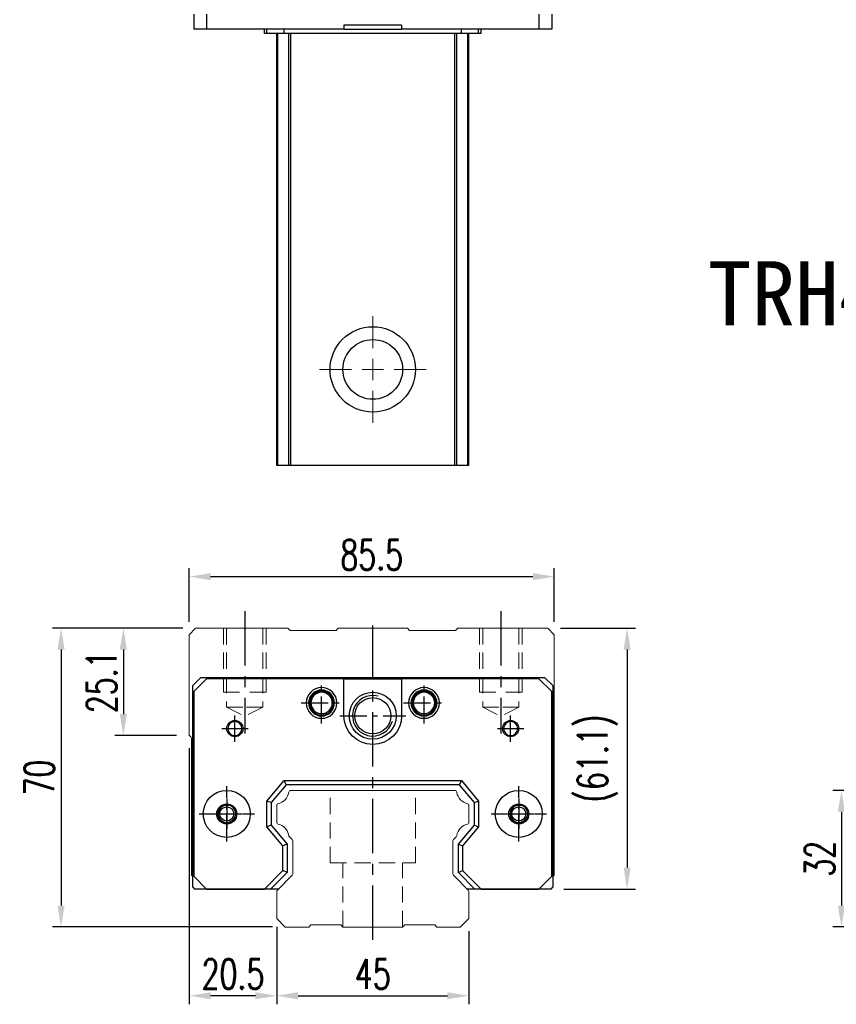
# Model space of a CAD drawing. Header units: millimetres. Extents: x 560 to 1107, y 594 to 1058.
# Tile 1 of 3: x 560 to 751, y 604 to 834. Entities that reach past the tile are written whole.
import ezdxf
from ezdxf.enums import TextEntityAlignment as Align

# ---------------------------------------------------------------- set-up
doc = ezdxf.new("R2010")
doc.units = ezdxf.units.MM
doc.header["$PDSIZE"] = -1
for name, pattern in [('CENTER', [10.16, 6.35, -1.27, 1.27, -1.27]), ('DASHED', [0.75, 0.5, -0.25]), ('HIDDEN', [1.905, 1.27, -0.635])]:
    doc.linetypes.add(name, pattern=pattern)
for name, color, linetype in [('2', 7, 'Continuous'), ('CHA', 2, 'Continuous'), ('CL', 1, 'CENTER'), ('HID', 2, 'DASHED'), ('OUT', 3, 'Continuous'), ('中心線', 1, 'CENTER')]:
    doc.layers.add(name, color=color, linetype=linetype)
doc.styles.add('DIM-7', font='SIMPLEX.shx', dxfattribs={"width": 0.7, "bigfont": 'chineset.shx'})
doc.styles.add('T', font='kaiu.ttf')
doc.dimstyles.new('CNS', dxfattribs={"dimtxt": 3.5, "dimasz": 2.5, "dimexe": 1, "dimexo": 1.5, "dimgap": 0.09, "dimtad": 0, "dimdsep": 46, "dimtxsty": 'DIM-7', "dimcen": 0.09, "dimclrd": 1, "dimclre": 1, "dimclrt": 4, "dimadec": 0, "dimazin": 0, "dimtfac": 1, "dimtix": 1, "dimtmove": 2, "dimatfit": 3, "dimfxl": 1, "dimtvp": 0.971429, "dimtolj": 1, "dimarcsym": 0})

# ---------------------------------------------------------------- blocks, each defined once
blk = doc.blocks.new('*D6')
at = {"color": 7, "lineweight": -2}
for p, q in [((620.2, 620.74), (620.2, 603.62)), ((665.2, 620.74), (665.2, 603.62)), ((625.2, 605.62), (660.2, 605.62))]:
    blk.add_line(p, q, dxfattribs=at)
at = {"color": 7}
for points in [[(625.2, 606.45), (625.2, 604.79), (620.2, 605.62)], [(660.2, 606.45), (660.2, 604.79), (665.2, 605.62)]]:
    blk.add_solid(points, dxfattribs=at)
at = {"layer": 'DEFPOINTS', "color": 0}
for p in [(620.2, 623.74), (665.2, 623.74), (665.2, 605.62)]:
    blk.add_point(p, dxfattribs=at)
at = {"color": 7, "insert": (642.7, 610.72), "char_height": 7, "attachment_point": 5, "style": 'DIM-7'}
blk.add_mtext('\\A1;45', dxfattribs=at)
blk = doc.blocks.new('*D7')
at = {"color": 7, "lineweight": -2}
for p, q in [((599.7, 663.64), (599.7, 603.62)), ((620.2, 621.74), (620.2, 603.62)), ((615.2, 605.62), (604.7, 605.62))]:
    blk.add_line(p, q, dxfattribs=at)
at = {"color": 7}
for points in [[(604.7, 606.45), (604.7, 604.79), (599.7, 605.62)], [(615.2, 606.45), (615.2, 604.79), (620.2, 605.62)]]:
    blk.add_solid(points, dxfattribs=at)
at = {"layer": 'DEFPOINTS', "color": 0}
for p in [(599.7, 666.64), (620.2, 624.74), (599.7, 605.62)]:
    blk.add_point(p, dxfattribs=at)
at = {"color": 7, "insert": (609.95, 610.72), "char_height": 7, "attachment_point": 5, "style": 'DIM-7'}
blk.add_mtext('\\A1;20.5', dxfattribs=at)
blk = doc.blocks.new('*D8')
at = {"color": 7, "lineweight": -2}
for p, q in [((598.2, 691.74), (582.27, 691.74)), ((584.27, 686.74), (584.27, 671.64)), ((596.7, 666.64), (582.27, 666.64))]:
    blk.add_line(p, q, dxfattribs=at)
at = {"color": 7}
for points in [[(583.43, 686.74), (585.1, 686.74), (584.27, 691.74)], [(583.43, 671.64), (585.1, 671.64), (584.27, 666.64)]]:
    blk.add_solid(points, dxfattribs=at)
at = {"layer": 'DEFPOINTS', "color": 0}
for p in [(601.2, 691.74), (584.27, 666.64), (599.7, 666.64)]:
    blk.add_point(p, dxfattribs=at)
at = {"color": 7, "insert": (579.17, 679.19), "char_height": 7, "attachment_point": 5, "rotation": 90, "style": 'DIM-7'}
blk.add_mtext('\\A1;25.1', dxfattribs=at)
blk = doc.blocks.new('*D10')
at = {"color": 7, "lineweight": -2}
for p, q in [((599.7, 693.24), (599.7, 705.83)), ((604.7, 703.83), (680.2, 703.83)), ((685.2, 693.24), (685.2, 705.83))]:
    blk.add_line(p, q, dxfattribs=at)
at = {"color": 7}
for points in [[(604.7, 704.66), (604.7, 703), (599.7, 703.83)], [(680.2, 704.66), (680.2, 703), (685.2, 703.83)]]:
    blk.add_solid(points, dxfattribs=at)
at = {"layer": 'DEFPOINTS', "color": 0}
for p in [(685.2, 703.83), (599.7, 690.24), (685.2, 690.24)]:
    blk.add_point(p, dxfattribs=at)
at = {"color": 7, "insert": (642.45, 708.93), "char_height": 7, "attachment_point": 5, "style": 'DIM-7'}
blk.add_mtext('\\A1;85.5', dxfattribs=at)
blk = doc.blocks.new('*D11')
at = {"color": 7, "lineweight": -2}
for p, q in [((686.7, 691.74), (704.28, 691.74)), ((702.28, 686.74), (702.28, 635.64)), ((687.45, 630.64), (704.28, 630.64))]:
    blk.add_line(p, q, dxfattribs=at)
at = {"color": 7}
for points in [[(701.45, 686.74), (703.11, 686.74), (702.28, 691.74)], [(701.45, 635.64), (703.11, 635.64), (702.28, 630.64)]]:
    blk.add_solid(points, dxfattribs=at)
at = {"layer": 'DEFPOINTS', "color": 0}
for p in [(683.7, 691.74), (684.45, 630.64), (702.28, 630.64)]:
    blk.add_point(p, dxfattribs=at)
at = {"color": 7, "insert": (695.35, 661.19), "char_height": 7, "attachment_point": 5, "rotation": 90, "style": 'DIM-7'}
blk.add_mtext('\\A1;(61.1)', dxfattribs=at)
blk = doc.blocks.new('*D12')
at = {"color": 7, "lineweight": -2}
for p, q in [((598.2, 691.74), (567.67, 691.74)), ((569.67, 686.74), (569.67, 626.74)), ((619.2, 621.74), (567.67, 621.74))]:
    blk.add_line(p, q, dxfattribs=at)
at = {"color": 7}
for points in [[(568.84, 686.74), (570.51, 686.74), (569.67, 691.74)], [(568.84, 626.74), (570.51, 626.74), (569.67, 621.74)]]:
    blk.add_solid(points, dxfattribs=at)
at = {"layer": 'DEFPOINTS', "color": 0}
for p in [(601.2, 691.74), (569.67, 621.74), (622.2, 621.74)]:
    blk.add_point(p, dxfattribs=at)
at = {"color": 7, "insert": (564.57, 656.74), "char_height": 7, "attachment_point": 5, "rotation": 90, "style": 'DIM-7'}
blk.add_mtext('\\A1;70', dxfattribs=at)
blk = doc.blocks.new('*D18')
at = {"color": 7, "lineweight": -2}
for p, q in [((774.36, 653.74), (750.5, 653.74)), ((752.5, 648.74), (752.5, 626.74)), ((774.36, 621.74), (750.5, 621.74))]:
    blk.add_line(p, q, dxfattribs=at)
at = {"color": 7}
for points in [[(751.66, 648.74), (753.33, 648.74), (752.5, 653.74)], [(751.66, 626.74), (753.33, 626.74), (752.5, 621.74)]]:
    blk.add_solid(points, dxfattribs=at)
at = {"layer": 'DEFPOINTS', "color": 0}
for p in [(777.36, 653.74), (752.5, 621.74), (777.36, 621.74)]:
    blk.add_point(p, dxfattribs=at)
at = {"color": 7, "insert": (747.4, 637.74), "char_height": 7, "attachment_point": 5, "rotation": 90, "style": 'DIM-7'}
blk.add_mtext('\\A1;32', dxfattribs=at)
blk = doc.blocks.new('SW_CENTERMARKSYMBOL_2')
at = {"color": 0, "linetype": 'Continuous', "lineweight": 18}
for p, q in [((0, 5), (0, 12.5)), ((0, 0), (0, 2.5)), ((-5, 0), (-12.5, 0)), ((0, 0), (-2.5, 0)), ((0, 0), (0, -2.5)), ((0, 0), (2.5, 0)), ((5, 0), (12.5, 0)), ((0, -5), (0, -12.5))]:
    blk.add_line(p, q, dxfattribs=at)

msp = doc.modelspace()

# ---------------------------------------------------------------- linework, layer by layer
at = {"color": 7, "linetype": 'Continuous', "lineweight": 25}
for p, q in [((600.774, 835.643), (600.774, 832.143)), ((603.774, 835.643), (603.774, 832.143)), ((681.624, 835.643), (681.624, 832.143)), ((684.624, 835.643), (684.624, 832.143)), ((635.949, 833.043), (635.949, 832.143)), ((649.449, 833.043), (635.949, 833.043)), ((649.449, 833.043), (649.449, 832.143)), ((603.774, 832.143), (600.774, 832.143)), ((635.949, 832.143), (603.774, 832.143)), ((617.346, 831.143), (617.346, 832.143)), ((617.899, 831.143), (617.346, 831.143)), ((617.899, 831.143), (617.899, 832.143)), ((621.913, 831.143), (617.899, 831.143)), ((620.199, 729.893), (620.199, 831.143)), ((620.438, 729.893), (620.438, 831.143)), ((621.913, 831.143), (621.913, 832.143)), ((663.485, 831.143), (621.913, 831.143)), ((623.014, 729.893), (623.014, 831.143)), ((623.508, 729.893), (623.508, 831.143)), ((635.949, 832.143), (649.449, 832.143)), ((681.624, 832.143), (649.449, 832.143)), ((661.889, 729.893), (661.889, 831.143)), ((662.383, 729.893), (662.383, 831.143)), ((663.485, 831.143), (663.485, 832.143)), ((667.499, 831.143), (663.485, 831.143)), ((664.959, 729.893), (664.959, 831.143)), ((665.199, 729.893), (665.199, 831.143)), ((667.499, 831.143), (667.499, 832.143)), ((668.051, 831.143), (667.499, 831.143)), ((668.051, 831.143), (668.051, 832.143)), ((684.624, 832.143), (681.624, 832.143)), ((661.889, 729.893), (623.508, 729.893))]:
    msp.add_line(p, q, dxfattribs=at)
for radius in [10, 7]:
    msp.add_circle((642.699, 752.393), radius, dxfattribs=at)
for points, knots in [([(620.438, 729.893), (620.376, 729.893), (620.311, 729.893), (620.221, 729.893), (620.199, 729.893), (620.199, 729.893)], [0, 0, 0, 0, 0.5, 0.5, 1, 1, 1, 1]), ([(623.014, 729.893), (622.967, 729.893), (622.873, 729.893), (622.584, 729.893), (622.388, 729.893), (621.916, 729.893), (621.641, 729.893), (621.054, 729.893), (620.744, 729.893), (620.438, 729.893)], [0, 0, 0, 0, 0.25, 0.25, 0.5, 0.5, 0.75, 0.75, 1, 1, 1, 1]), ([(623.508, 729.893), (623.454, 729.893), (623.396, 729.893), (623.284, 729.893), (623.229, 729.893), (623.136, 729.893), (623.097, 729.893), (623.04, 729.893), (623.022, 729.893), (623.014, 729.893)], [0, 0, 0, 0, 0.25, 0.25, 0.5, 0.5, 0.75, 0.75, 1, 1, 1, 1]), ([(662.383, 729.893), (662.375, 729.893), (662.357, 729.893), (662.3, 729.893), (662.261, 729.893), (662.168, 729.893), (662.113, 729.893), (662.001, 729.893), (661.943, 729.893), (661.889, 729.893)], [0, 0, 0, 0, 0.25, 0.25, 0.5, 0.5, 0.75, 0.75, 1, 1, 1, 1]), ([(664.959, 729.893), (664.654, 729.893), (664.343, 729.893), (663.756, 729.893), (663.481, 729.893), (663.009, 729.893), (662.814, 729.893), (662.524, 729.893), (662.43, 729.893), (662.383, 729.893)], [0, 0, 0, 0, 0.25, 0.25, 0.5, 0.5, 0.75, 0.75, 1, 1, 1, 1]), ([(665.199, 729.893), (665.199, 729.893), (665.176, 729.893), (665.086, 729.893), (665.021, 729.893), (664.959, 729.893)], [0, 0, 0, 0, 0.5, 0.5, 1, 1, 1, 1])]:
    msp.add_open_spline(points, degree=3, knots=knots, dxfattribs=at)
at = {"layer": '2', "color": 7, "linetype": 'Continuous'}
for p, q in [((600.549, 678.335), (602.449, 680.235)), ((600.549, 631.034), (600.549, 678.335)), ((603.774, 679.885), (600.774, 676.885)), ((602.449, 680.235), (682.949, 680.235)), ((635.949, 679.885), (603.774, 679.885)), ((635.949, 679.885), (649.449, 679.885)), ((635.949, 671.235), (635.949, 679.885)), ((649.449, 679.885), (649.449, 671.235)), ((681.624, 679.885), (649.449, 679.885)), ((684.624, 676.885), (681.624, 679.885)), ((682.949, 680.235), (684.849, 678.335)), ((684.849, 678.335), (684.849, 631.034)), ((600.774, 676.885), (600.774, 633.635)), ((684.624, 633.635), (684.624, 676.885)), ((617.899, 651.252), (621.913, 656.035)), ((622.379, 655.035), (621.913, 656.035)), ((621.913, 656.035), (663.485, 656.035)), ((663.018, 655.035), (663.485, 656.035)), ((663.485, 656.035), (667.499, 651.252)), ((622.379, 655.035), (618.899, 650.888)), ((663.018, 655.035), (622.379, 655.035)), ((666.499, 650.888), (663.018, 655.035)), ((617.899, 645.219), (617.899, 651.252)), ((618.899, 650.888), (617.899, 651.252)), ((618.899, 650.888), (618.899, 645.583)), ((666.499, 650.888), (667.499, 651.252)), ((666.499, 645.583), (666.499, 650.888)), ((667.499, 651.252), (667.499, 645.219)), ((618.899, 645.583), (617.899, 645.219)), ((621.649, 640.75), (617.899, 645.219)), ((618.899, 645.583), (622.649, 641.114)), ((662.749, 641.114), (666.499, 645.583)), ((667.499, 645.219), (663.749, 640.75)), ((666.499, 645.583), (667.499, 645.219)), ((622.649, 641.114), (621.649, 640.75)), ((621.649, 634.938), (621.649, 640.75)), ((622.649, 641.114), (622.649, 634.524)), ((662.749, 634.524), (662.749, 641.114)), ((662.749, 641.114), (663.749, 640.75)), ((663.749, 640.75), (663.749, 634.938)), ((617.346, 630.635), (621.649, 634.938)), ((622.649, 634.524), (618.76, 630.635)), ((622.649, 634.524), (621.649, 634.938)), ((662.749, 634.524), (663.749, 634.938)), ((666.637, 630.635), (662.749, 634.524)), ((663.749, 634.938), (668.051, 630.635)), ((600.774, 633.635), (603.774, 630.635)), ((681.624, 630.635), (684.624, 633.635)), ((600.549, 631.034), (600.947, 630.635)), ((619.766, 630.635), (600.947, 630.635)), ((603.774, 630.635), (617.346, 630.635)), ((618.76, 630.635), (617.346, 630.635)), ((620.599, 630.635), (618.76, 630.635)), ((668.051, 630.635), (664.799, 630.635)), ((684.45, 630.635), (665.631, 630.635)), ((668.051, 630.635), (681.624, 630.635)), ((684.45, 630.635), (684.849, 631.034))]:
    msp.add_line(p, q, dxfattribs=at)
at = {"layer": '2', "color": 7, "linetype": 'DASHED'}
for p, q in [((678.768, 649.208), (678.771, 649.204)), ((678.779, 647.284), (678.777, 647.279))]:
    msp.add_line(p, q, dxfattribs=at)
at = {"layer": '2', "color": 7, "linetype": 'Continuous'}
for radius in [5.5, 4.24]:
    msp.add_circle((642.699, 671.235), radius, dxfattribs=at)
for centre, radius, start, end in [((630.699, 674.235), 3.6, 90, 270), ((630.699, 674.235), 3.041, 90, 270), ((630.699, 674.235), 2.853, 90, 270), ((630.699, 674.235), 2.55, 90, 270), ((630.699, 674.235), 2.507, 90, 270), ((630.699, 674.235), 3.6, 270, 90), ((630.699, 674.235), 3.041, 270, 90), ((630.699, 674.235), 2.853, 270, 90), ((630.699, 674.235), 2.55, 270, 90), ((630.699, 674.235), 2.507, 270, 90), ((654.699, 674.235), 3.6, 90, 270), ((654.699, 674.235), 3.041, 90, 270), ((654.699, 674.235), 2.853, 90, 270), ((654.699, 674.235), 2.55, 90, 270), ((654.699, 674.235), 2.507, 90, 270), ((654.699, 674.235), 3.6, 270, 90), ((654.699, 674.235), 3.041, 270, 90), ((654.699, 674.235), 2.853, 270, 90), ((654.699, 674.235), 2.55, 270, 90), ((654.699, 674.235), 2.507, 270, 90), ((642.699, 671.235), 4.75, 75, 345), ((610.399, 668.235), 1.65, 90, 270), ((610.399, 668.235), 1.65, 270, 90), ((674.999, 668.235), 1.65, 90, 270), ((674.999, 668.235), 1.65, 270, 90), ((608.49, 648.235), 2.1, 90, 270), ((608.49, 648.235), 2.1, 270, 90), ((676.907, 648.235), 2.1, 0, 180), ((676.907, 648.235), 2.1, 180, 0)]:
    msp.add_arc(centre, radius, start, end, dxfattribs=at)
at = {"layer": '2', "color": 7, "linetype": 'Continuous', "extrusion": (0, 0, -1)}
for centre, radius, start, end in [((-642.699, 671.235), 6.75, 270, 0), ((-642.699, 671.235), 6.75, 180, 270), ((-674.999, 668.235), 1.9, 270, 90), ((-674.999, 668.235), 1.9, 90, 270), ((-608.49, 648.235), 5.5, 270, 90), ((-608.49, 648.235), 5.5, 90, 270), ((-676.907, 648.235), 5.5, 270, 90), ((-676.907, 648.235), 5.5, 90, 270), ((-608.49, 648.235), 2.35, 270, 90), ((-608.49, 648.235), 2.35, 90, 270), ((-676.907, 648.235), 2.35, 270, 90), ((-676.907, 648.235), 2.35, 90, 270)]:
    msp.add_arc(centre, radius, start, end, dxfattribs=at)
at = {"layer": '2', "color": 7, "linetype": 'DASHED'}
for points in [[(606.808, 649.492), (606.807, 649.491), (606.806, 649.49), (606.805, 649.488)], [(606.816, 646.967), (606.817, 646.966), (606.818, 646.965), (606.819, 646.964)]]:
    msp.add_open_spline(points, degree=3, dxfattribs=at)
at = {"layer": 'CL', "color": 0, "ltscale": 2}
for p, q in [((612.699, 695.735), (612.699, 667.11)), ((672.699, 695.735), (672.699, 667.11)), ((642.699, 618.735), (642.699, 693.735))]:
    msp.add_line(p, q, dxfattribs=at)
at = {"layer": 'CL', "color": 7}
for p, q in [((630.699, 669.435), (630.699, 679.035)), ((654.699, 669.435), (654.699, 679.035)), ((625.899, 674.235), (635.499, 674.235)), ((649.899, 674.235), (659.499, 674.235)), ((610.399, 665.135), (610.399, 671.335)), ((634.949, 671.235), (650.449, 671.235)), ((674.999, 665.135), (674.999, 671.335)), ((607.299, 668.235), (613.499, 668.235)), ((671.899, 668.235), (678.099, 668.235)), ((608.49, 641.735), (608.49, 654.735)), ((676.907, 641.735), (676.907, 654.735)), ((601.99, 648.235), (614.99, 648.235)), ((670.407, 648.235), (683.407, 648.235))]:
    msp.add_line(p, q, dxfattribs=at)
at = {"layer": 'HID', "color": 0, "linetype": 'HIDDEN', "lineweight": 0, "ltscale": 3}
for p, q in [((608.449, 673.235), (612.699, 671.11)), ((616.949, 673.235), (612.699, 671.11)), ((668.449, 673.235), (672.699, 671.11)), ((676.949, 673.235), (672.699, 671.11)), ((632.699, 636.735), (632.699, 653.735)), ((652.699, 636.735), (652.699, 653.735)), ((632.699, 636.735), (652.699, 636.735)), ((635.699, 621.735), (635.699, 636.735)), ((649.699, 621.735), (649.699, 636.735))]:
    msp.add_line(p, q, dxfattribs=at)
for points in [[(607.699, 691.735), (607.699, 676.735), (612.699, 676.735)], [(608.449, 691.735), (608.449, 673.235), (612.699, 673.235)], [(616.949, 691.735), (616.949, 673.235), (612.699, 673.235)], [(617.699, 691.735), (617.699, 676.735), (612.699, 676.735)], [(667.699, 691.735), (667.699, 676.735), (672.699, 676.735)], [(668.449, 691.735), (668.449, 673.235), (672.699, 673.235)], [(677.699, 691.735), (677.699, 676.735), (672.699, 676.735)], [(676.949, 691.735), (676.949, 673.235), (672.699, 673.235)]]:
    msp.add_lwpolyline(points, dxfattribs=at)
at = {"layer": 'OUT', "color": 0, "linetype": 'Continuous', "lineweight": 15}
for p, q in [((601.199, 691.735), (599.699, 690.235)), ((599.699, 690.235), (599.699, 666.635)), ((622.806, 691.735), (601.199, 691.735)), ((623.306, 691.235), (622.806, 691.735)), ((634.092, 691.235), (623.306, 691.235)), ((634.592, 691.735), (634.092, 691.235)), ((650.806, 691.735), (634.592, 691.735)), ((651.306, 691.235), (650.806, 691.735)), ((662.091, 691.235), (651.306, 691.235)), ((662.591, 691.735), (662.091, 691.235)), ((683.699, 691.735), (662.591, 691.735)), ((685.199, 690.235), (683.699, 691.735)), ((685.199, 633.885), (685.199, 690.235)), ((599.754, 666.573), (600.052, 666.275)), ((600.199, 665.921), (600.199, 633.885)), ((661.889, 653.735), (623.508, 653.735)), ((620.199, 650.305), (620.199, 646.166)), ((665.199, 646.166), (665.199, 650.305)), ((623.155, 642.882), (623.656, 642.381)), ((623.949, 641.674), (623.949, 634.4)), ((661.449, 634.4), (661.449, 641.674)), ((661.741, 642.381), (662.242, 642.882)), ((600.199, 633.885), (600.549, 633.535)), ((623.656, 633.693), (620.345, 630.382)), ((665.052, 630.382), (661.741, 633.693)), ((684.849, 633.535), (685.199, 633.885)), ((620.199, 630.028), (620.199, 623.735)), ((665.199, 623.735), (665.199, 630.028)), ((620.199, 623.735), (622.199, 621.735)), ((663.199, 621.735), (665.199, 623.735)), ((622.199, 621.735), (627.699, 621.735)), ((627.698, 621.735), (628.199, 622.235)), ((628.199, 622.235), (635.199, 622.235)), ((635.199, 622.235), (635.699, 621.735)), ((635.699, 621.735), (649.699, 621.735)), ((649.699, 621.735), (650.199, 622.235)), ((650.199, 622.235), (657.199, 622.235)), ((657.199, 622.235), (657.699, 621.735)), ((657.699, 621.735), (663.199, 621.735))]:
    msp.add_line(p, q, dxfattribs=at)
at = {"layer": 'OUT', "color": 7}
for centre in [(608.489, 648.235), (676.909, 648.235)]:
    msp.add_circle(centre, 1.65, dxfattribs=at)
at = {"layer": 'OUT', "color": 7, "linetype": 'ByBlock', "extrusion": (0, 0, -1)}
for start, end in [(270, 90), (90, 270)]:
    msp.add_arc((-610.399, 668.235), 1.9, start, end, dxfattribs=at)
at = {"layer": 'OUT', "color": 0, "linetype": 'Continuous', "lineweight": 15}
for centre, radius, start, end in [((600.249, 667.068), 0.7, 218.21079, 225), ((599.699, 665.921), 0.5, 0, 45), ((619.781, 653.803), 3.27, 281.5912, 351.34524), ((623.508, 653.235), 0.5, 90, 171.34524), ((661.889, 653.235), 0.5, 8.65476, 90), ((665.616, 653.803), 3.27, 188.65476, 258.4088), ((620.499, 650.305), 0.3, 101.5912, 180.00001), ((664.899, 650.305), 0.3, 359.99999, 78.4088), ((620.499, 646.166), 0.3, 179.99999, 258.40879), ((664.899, 646.166), 0.3, 281.59121, 0.00001), ((619.781, 642.668), 3.27, 8.65476, 78.4088), ((665.616, 642.668), 3.27, 101.5912, 171.34524), ((623.508, 643.235), 0.5, 188.65476, 225), ((622.949, 641.674), 1, 359.99999, 45), ((662.449, 641.674), 1, 135, 180.00001), ((661.889, 643.235), 0.5, 315, 351.34524), ((622.949, 634.4), 1, 315.00001, 0.00001), ((662.449, 634.4), 1, 179.99999, 225), ((620.699, 630.028), 0.5, 135.00023, 180.00001), ((664.699, 630.028), 0.5, 360, 45)]:
    msp.add_arc(centre, radius, start, end, dxfattribs=at)
at = {"layer": 'OUT', "color": 7}
for centre in [(608.489, 648.235), (676.909, 648.235)]:
    msp.add_arc(centre, 2, 75, 345, dxfattribs=at)
at = {"layer": '中心線', "color": 7, "ltscale": 3}
for p, q in [((608.489, 651.735), (608.489, 644.735)), ((676.909, 651.735), (676.909, 644.735)), ((604.989, 648.235), (611.989, 648.235)), ((673.409, 648.235), (680.409, 648.235))]:
    msp.add_line(p, q, dxfattribs=at)

# ---------------------------------------------------------------- block references
at = {"color": 7, "linetype": 'Continuous', "lineweight": 0}
msp.add_blockref('SW_CENTERMARKSYMBOL_2', (642.699, 752.393), dxfattribs=at)

# ---------------------------------------------------------------- texts
at = {"layer": 'CHA', "color": 7, "style": 'T'}
msp.add_text('TRH45VE-WW', height=15, dxfattribs=at).set_placement((772.245, 770.131), align=Align.MIDDLE)

# ---------------------------------------------------------------- dimensions: what is measured, and where the dimension line sits
at = {"color": 0}
for base, p1, p2, picture, middle in [((685.199, 703.831), (599.699, 690.235), (685.199, 690.235), '*D10', (642.449, 708.931)), ((599.699, 605.62), (620.199, 624.744), (599.699, 666.635), '*D7', (609.949, 610.72)), ((665.199, 605.62), (620.199, 623.735), (665.199, 623.735), '*D6', (642.699, 610.72))]:
    dim = msp.add_linear_dim(base=base, p1=p1, p2=p2, dimstyle='CNS', override={"dimscale": 2, "dimgap": 0.8, "dimtad": 1, "dimclrd": 7, "dimclre": 7, "dimclrt": 7, "dimtmove": 1}, dxfattribs=at)
    dim.commit()
    dim.dimension.update_dxf_attribs({"geometry": picture, "text_midpoint": middle})
for base, p1, p2, picture, middle in [((569.673, 621.735), (601.199, 691.735), (622.199, 621.735), '*D12', (564.573, 656.735)), ((584.266, 666.635), (601.199, 691.735), (599.699, 666.635), '*D8', (579.166, 679.185)), ((752.497, 621.735), (777.355, 653.735), (777.355, 621.735), '*D18', (747.397, 637.735))]:
    dim = msp.add_linear_dim(base=base, p1=p1, p2=p2, angle=90, dimstyle='CNS', override={"dimscale": 2, "dimgap": 0.8, "dimtad": 1, "dimclrd": 7, "dimclre": 7, "dimclrt": 7, "dimtmove": 1}, dxfattribs=at)
    dim.commit()
    dim.dimension.update_dxf_attribs({"geometry": picture, "text_midpoint": middle})
dim = msp.add_linear_dim(base=(702.28, 630.635), p1=(683.699, 691.735), p2=(684.45, 630.635), angle=90, text='(<>)', dimstyle='CNS', override={"dimscale": 2, "dimgap": 0.8, "dimtad": 1, "dimclrd": 7, "dimclre": 7, "dimclrt": 7, "dimtmove": 1}, dxfattribs=at)
dim.commit()
dim.dimension.update_dxf_attribs({"geometry": '*D11', "text_midpoint": (695.347, 661.185)})

doc.saveas('drawing.dxf')
